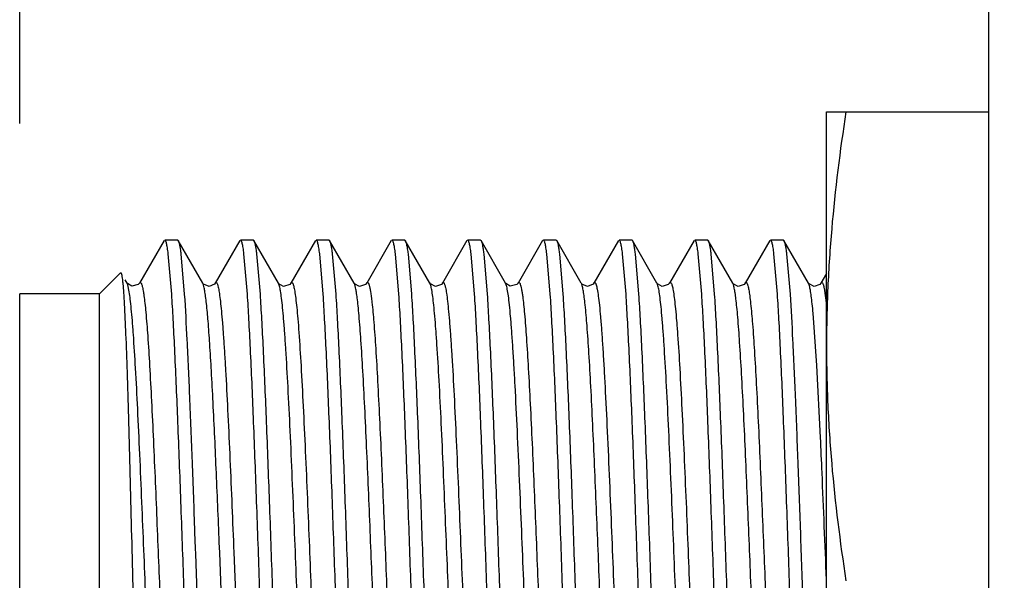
# Model space of a CAD drawing. Header units: inches. Extents: x 0 to 22, y 0 to 17.
# Tile 18 of 42: x 7.793 to 8.155, y 9.777 to 9.982. Entities that reach past the tile are written whole.
import ezdxf

# ---------------------------------------------------------------- set-up
doc = ezdxf.new("R2010")
doc.units = ezdxf.units.IN
doc.header["$LTSCALE"] = 1.21
doc.header["$MEASUREMENT"] = 0
doc.layers.get('0').update_dxf_attribs({"linetype": 'CONTINUOUS'})
doc.layers.add('DIMENSIONS', color=7, linetype='CONTINUOUS')
doc.styles.get("Standard").update_dxf_attribs({"font": 'txt', "width": 0.8})
doc.dimstyles.new('DIMSTYLE_2', dxfattribs={"dimtxt": 0.125, "dimasz": 0.18, "dimexe": 0.18, "dimexo": 0.0625, "dimgap": 0.09, "dimtad": 0, "dimtih": 1, "dimtoh": 1, "dimdec": 3, "dimzin": 4, "dimdsep": 46, "dimtxsty": 'STANDARD', "dimblk": '_FILLED', "dimblk1": '_FILLED', "dimblk2": '_FILLED', "dimcen": 0.09, "dimadec": 0, "dimazin": 0, "dimtp": 0.01, "dimtm": 0.01, "dimtfac": 1, "dimtdec": 3, "dimtofl": 0, "dimtmove": 0, "dimatfit": 3, "dimldrblk": '_FILLED', "dimfxl": 1, "dimtolj": 1, "dimtzin": 4, "dimarcsym": 0})

# ---------------------------------------------------------------- blocks, each defined once
blk = doc.blocks.new('_FILLED')
at = {"color": 0, "linetype": 'BYBLOCK'}
blk.add_solid([(0, 0), (-1, 0.1736), (-1, -0.1736)], dxfattribs=at)
blk = doc.blocks.new('*D22')
at = {"layer": 'DIMENSIONS', "color": 2, "linetype": 'CONTINUOUS'}
for p, q in [((7.79339, 9.94433), (7.79339, 11.82211)), ((12.15739, 11.15453), (12.15739, 11.82211)), ((7.79339, 11.69711), (9.05039, 11.69711)), ((12.15739, 11.69711), (10.90039, 11.69711))]:
    blk.add_line(p, q, dxfattribs=at)
at = {"layer": 'DIMENSIONS', "color": 2, "linetype": 'CONTINUOUS', "xscale": 0.18, "yscale": 0.18, "zscale": 0.18, "rotation": 180}
blk.add_blockref('_FILLED', (7.79339, 11.69711), dxfattribs=at)
at = {"layer": 'DIMENSIONS', "color": 2, "linetype": 'CONTINUOUS', "xscale": 0.18, "yscale": 0.18, "zscale": 0.18}
blk.add_blockref('_FILLED', (12.15739, 11.69711), dxfattribs=at)
at = {"layer": 'DIMENSIONS', "color": 2, "linetype": 'CONTINUOUS', "insert": (9.97539, 11.75961), "char_height": 0.125, "width": 1.725, "attachment_point": 2, "line_spacing_factor": 0.9}
blk.add_mtext('5X 4.364{\\Ftxt.shx;\\W1.000000;\\H0.125000; }[110.85]', dxfattribs=at)

msp = doc.modelspace()

# ---------------------------------------------------------------- linework, layer by layer
at = {"color": 6, "linetype": 'CONTINUOUS'}
for p, q in [((8.14898, 6.16814), (8.14898, 11.06202)), ((8.08939, 9.6674), (8.08939, 9.94858)), ((8.08939, 9.94858), (8.14898, 9.94858))]:
    msp.add_line(p, q, dxfattribs=at)
at = {"color": 7, "linetype": 'CONTINUOUS'}
for p, q in [((7.84637, 9.90135), (7.83735, 9.88576)), ((7.84664, 9.90158), (7.85125, 9.90158)), ((7.85125, 9.90158), (7.85153, 9.90135)), ((7.86054, 9.88576), (7.85153, 9.90135)), ((7.87414, 9.90135), (7.86512, 9.88576)), ((7.87441, 9.90158), (7.87903, 9.90158)), ((7.87903, 9.90158), (7.8793, 9.90135)), ((7.88832, 9.88576), (7.8793, 9.90135)), ((7.90192, 9.90135), (7.8929, 9.88576)), ((7.90219, 9.90158), (7.90681, 9.90158)), ((7.90681, 9.90158), (7.90708, 9.90135)), ((7.9161, 9.88576), (7.90708, 9.90135)), ((7.9297, 9.90136), (7.92069, 9.88578)), ((7.92997, 9.90158), (7.93459, 9.90158)), ((7.93459, 9.90158), (7.93485, 9.90136)), ((7.94387, 9.88578), (7.93486, 9.90136)), ((7.95748, 9.90135), (7.94846, 9.88576)), ((7.95775, 9.90158), (7.96237, 9.90158)), ((7.96237, 9.90158), (7.96264, 9.90135)), ((7.97166, 9.88576), (7.96264, 9.90135)), ((7.98525, 9.90135), (7.97623, 9.88576)), ((7.98552, 9.90158), (7.99014, 9.90158)), ((7.99014, 9.90158), (7.99041, 9.90135)), ((7.99943, 9.88576), (7.99041, 9.90135)), ((8.01303, 9.90136), (8.00402, 9.88578)), ((8.0133, 9.90158), (8.01792, 9.90158)), ((8.01792, 9.90158), (8.01819, 9.90136)), ((8.0272, 9.88578), (8.01819, 9.90136)), ((8.04081, 9.90135), (8.03179, 9.88576)), ((8.04108, 9.90158), (8.0457, 9.90158)), ((8.0457, 9.90158), (8.04597, 9.90135)), ((8.05499, 9.88576), (8.04597, 9.90135)), ((8.06859, 9.90135), (8.05957, 9.88576)), ((8.06886, 9.90158), (8.07348, 9.90158)), ((8.07348, 9.90158), (8.07374, 9.90135)), ((8.08276, 9.88576), (8.07374, 9.90135)), ((7.84916, 9.88174), (7.8479, 9.89652)), ((7.85252, 9.89652), (7.85378, 9.88174)), ((7.87694, 9.88174), (7.87567, 9.89652)), ((7.8803, 9.89652), (7.88156, 9.88174)), ((7.90472, 9.88174), (7.90345, 9.89652)), ((7.90807, 9.89652), (7.90934, 9.88174)), ((7.93249, 9.88174), (7.93123, 9.89652)), ((7.93585, 9.89652), (7.93711, 9.88173)), ((7.96027, 9.88174), (7.95901, 9.89652)), ((7.96363, 9.89652), (7.96489, 9.88174)), ((7.98805, 9.88174), (7.98679, 9.89652)), ((7.99141, 9.89652), (7.99267, 9.88174)), ((8.01583, 9.88174), (8.01456, 9.89652)), ((8.01918, 9.89652), (8.02045, 9.88173)), ((8.04361, 9.88174), (8.04234, 9.89652)), ((8.04696, 9.89652), (8.04823, 9.88174)), ((8.07138, 9.88174), (8.07012, 9.89652)), ((8.07474, 9.89652), (8.076, 9.88174)), ((7.82264, 9.88183), (7.8304, 9.88959)), ((7.8304, 9.88959), (7.83059, 9.88952)), ((7.83277, 9.88576), (7.83206, 9.88699)), ((8.08939, 9.8893), (8.08735, 9.88578)), ((7.8606, 9.88567), (7.86054, 9.88576)), ((7.88835, 9.88572), (7.88832, 9.88576)), ((7.91612, 9.88572), (7.9161, 9.88576)), ((7.92068, 9.88576), (7.92069, 9.88578)), ((7.94387, 9.88577), (7.94387, 9.88578)), ((7.94393, 9.88568), (7.94388, 9.88576)), ((7.99949, 9.88567), (7.99943, 9.88576)), ((8.00402, 9.88577), (8.00402, 9.88578)), ((8.02724, 9.88572), (8.02721, 9.88576)), ((8.05501, 9.88572), (8.05499, 9.88576)), ((8.08282, 9.88568), (8.08277, 9.88576)), ((8.08734, 9.88576), (8.08735, 9.88578)), ((7.79339, 9.67133), (7.79339, 9.88183)), ((7.82264, 9.88183), (7.79339, 9.88183)), ((7.82264, 9.67133), (7.82264, 9.88183)), ((7.85757, 9.79437), (7.85778, 9.78841)), ((7.85778, 9.78841), (7.85785, 9.78642)), ((7.85785, 9.78642), (7.85856, 9.76631))]:
    msp.add_line(p, q, dxfattribs=at)
at = {"color": 9, "linetype": 'CONTINUOUS'}
for p, q in [((7.83304, 9.88508), (7.83277, 9.88576)), ((7.83358, 9.88253), (7.83304, 9.88508)), ((7.83735, 9.88576), (7.83763, 9.88602)), ((7.86069, 9.88545), (7.86054, 9.88576)), ((7.88871, 9.88468), (7.88832, 9.88576)), ((7.9442, 9.88493), (7.94388, 9.88576)), ((7.97191, 9.88514), (7.97166, 9.88576)), ((7.99957, 9.88547), (7.99943, 9.88576)), ((8.02756, 9.88481), (8.02721, 9.88576)), ((8.08314, 9.88472), (8.08277, 9.88576)), ((8.08854, 9.88386), (8.08939, 9.87769)), ((8.08584, 9.85555), (8.08449, 9.87467)), ((8.08719, 9.82913), (8.08584, 9.85555)), ((7.86677, 9.78679), (7.86669, 9.78882)), ((7.86731, 9.77328), (7.86677, 9.78679)), ((7.87187, 9.78902), (7.87195, 9.78701)), ((7.87195, 9.78701), (7.87269, 9.76882))]:
    msp.add_line(p, q, dxfattribs=at)
at = {"color": 7, "linetype": 'CONTINUOUS'}
for points in [[(7.83734, 9.88575), (7.83686, 9.88519), (7.83449, 9.88458), (7.8329, 9.88556), (7.83277, 9.88575)], [(7.86512, 9.88576), (7.86485, 9.88539), (7.86285, 9.88453), (7.86079, 9.88542), (7.8606, 9.88567)], [(7.8929, 9.88575), (7.89245, 9.88522), (7.89018, 9.88456), (7.8885, 9.88551), (7.88835, 9.88572)], [(7.92068, 9.88576), (7.92029, 9.88528), (7.91807, 9.88454), (7.91628, 9.88551), (7.91612, 9.88572)], [(7.94845, 9.88576), (7.94808, 9.88529), (7.94595, 9.88453), (7.9441, 9.88545), (7.94393, 9.88568)], [(7.97623, 9.88575), (7.97575, 9.88519), (7.97338, 9.88458), (7.97179, 9.88556), (7.97166, 9.88575)], [(8.00401, 9.88576), (8.00374, 9.88539), (8.00173, 9.88453), (7.99968, 9.88543), (7.99949, 9.88567)], [(8.03179, 9.88575), (8.03134, 9.88522), (8.02908, 9.88456), (8.02739, 9.88551), (8.02724, 9.88572)], [(8.05957, 9.88576), (8.05918, 9.88528), (8.05696, 9.88454), (8.05517, 9.88551), (8.05501, 9.88572)], [(8.08734, 9.88576), (8.08697, 9.88529), (8.08484, 9.88453), (8.08299, 9.88545), (8.08282, 9.88568)]]:
    msp.add_lwpolyline(points, dxfattribs=at)
at = {"color": 9, "linetype": 'CONTINUOUS'}
for centre, radius, start, end in [((3.10744, 9.60065), 4.98498, 2.4783, 2.62704), ((-8.79592, 9.09855), 16.89893, 2.300394, 2.433933)]:
    msp.add_arc(centre, radius, start, end, dxfattribs=at)
at = {"color": 6, "linetype": 'CONTINUOUS'}
for points, knots in [([(8.09652, 9.94858), (8.09432, 9.93435), (8.09162, 9.91289), (8.08971, 9.88416), (8.08939, 9.86977), (8.08939, 9.86258)], [0, 0, 0, 0, 0.500357, 0.750239, 1, 1, 1, 1]), ([(8.08939, 9.86258), (8.08939, 9.85539), (8.08971, 9.841), (8.09162, 9.81227), (8.09432, 9.79082), (8.09652, 9.77658)], [0, 0, 0, 0, 0.249761, 0.499644, 1, 1, 1, 1])]:
    msp.add_open_spline(points, degree=3, knots=knots, dxfattribs=at)
at = {"color": 7, "linetype": 'CONTINUOUS'}
for points, knots in [([(7.8479, 9.89652), (7.8478, 9.89726), (7.84766, 9.89828), (7.84744, 9.89954), (7.84728, 9.90026), (7.84713, 9.90082), (7.847, 9.90118), (7.84688, 9.90139), (7.84679, 9.90152), (7.84669, 9.90158), (7.84664, 9.90158)], [0, 0, 0, 0, 0.419292, 0.585667, 0.72319, 0.832019, 0.91265, 0.942833, 0.966773, 1, 1, 1, 1]), ([(7.85153, 9.90135), (7.85157, 9.90126), (7.85167, 9.90106), (7.85185, 9.90051), (7.85206, 9.89958), (7.8523, 9.89818), (7.85244, 9.89711), (7.85252, 9.89652)], [0, 0, 0, 0, 0.059009, 0.136373, 0.347764, 0.635621, 1, 1, 1, 1]), ([(7.87567, 9.89652), (7.87558, 9.89726), (7.87544, 9.89828), (7.87522, 9.89954), (7.87506, 9.90026), (7.87491, 9.90082), (7.87477, 9.90118), (7.87466, 9.90139), (7.87457, 9.90152), (7.87447, 9.90158), (7.87441, 9.90158)], [0, 0, 0, 0, 0.419289, 0.585664, 0.723187, 0.832017, 0.912648, 0.942831, 0.966772, 1, 1, 1, 1]), ([(7.8793, 9.90134), (7.87935, 9.90126), (7.87944, 9.90105), (7.87962, 9.90051), (7.87984, 9.89958), (7.88008, 9.89818), (7.88022, 9.89711), (7.8803, 9.89652)], [0, 0, 0, 0, 0.059117, 0.136564, 0.348026, 0.63582, 1, 1, 1, 1]), ([(7.90345, 9.89652), (7.90336, 9.89726), (7.90322, 9.89828), (7.90299, 9.89954), (7.90284, 9.90026), (7.90269, 9.90082), (7.90255, 9.90118), (7.90244, 9.90139), (7.90235, 9.90152), (7.90225, 9.90158), (7.90219, 9.90158)], [0, 0, 0, 0, 0.419265, 0.585632, 0.723152, 0.831982, 0.912619, 0.942807, 0.966754, 1, 1, 1, 1]), ([(7.90708, 9.90135), (7.90712, 9.90127), (7.90722, 9.90106), (7.9074, 9.90052), (7.90761, 9.89959), (7.90785, 9.89818), (7.908, 9.89712), (7.90807, 9.89652)], [0, 0, 0, 0, 0.058702, 0.135859, 0.347104, 0.635139, 1, 1, 1, 1]), ([(7.93123, 9.89652), (7.93114, 9.89726), (7.931, 9.89828), (7.93077, 9.89954), (7.93062, 9.90026), (7.93047, 9.90082), (7.93033, 9.90118), (7.93022, 9.90139), (7.93013, 9.90152), (7.93003, 9.90158), (7.92997, 9.90158)], [0, 0, 0, 0, 0.419072, 0.585351, 0.722795, 0.831573, 0.912203, 0.94242, 0.966432, 1, 1, 1, 1]), ([(7.93486, 9.90136), (7.93491, 9.90127), (7.935, 9.90107), (7.93518, 9.90052), (7.93539, 9.89959), (7.93563, 9.89819), (7.93578, 9.89711), (7.93585, 9.89652)], [0, 0, 0, 0, 0.058513, 0.135477, 0.346497, 0.634642, 1, 1, 1, 1]), ([(7.95901, 9.89652), (7.95892, 9.89726), (7.95877, 9.89828), (7.95855, 9.89955), (7.95839, 9.90026), (7.95824, 9.90082), (7.9581, 9.90118), (7.95799, 9.90139), (7.9579, 9.90152), (7.95781, 9.90158), (7.95775, 9.90158)], [0, 0, 0, 0, 0.419466, 0.585926, 0.723525, 0.83241, 0.913055, 0.943214, 0.967092, 1, 1, 1, 1]), ([(7.96264, 9.90134), (7.96269, 9.90126), (7.96278, 9.90105), (7.96296, 9.90051), (7.96317, 9.89958), (7.96341, 9.89818), (7.96356, 9.89711), (7.96363, 9.89652)], [0, 0, 0, 0, 0.059155, 0.13663, 0.348115, 0.635887, 1, 1, 1, 1]), ([(7.98679, 9.89652), (7.98669, 9.89726), (7.98655, 9.89828), (7.98633, 9.89954), (7.98617, 9.90026), (7.98602, 9.90082), (7.98589, 9.90118), (7.98577, 9.90139), (7.98568, 9.90152), (7.98558, 9.90158), (7.98552, 9.90158)], [0, 0, 0, 0, 0.419288, 0.585662, 0.723185, 0.832015, 0.912647, 0.942831, 0.966772, 1, 1, 1, 1]), ([(7.99041, 9.90135), (7.99046, 9.90127), (7.99055, 9.90106), (7.99073, 9.90052), (7.99094, 9.89959), (7.99119, 9.89818), (7.99133, 9.89712), (7.99141, 9.89652)], [0, 0, 0, 0, 0.058705, 0.135865, 0.347111, 0.635145, 1, 1, 1, 1]), ([(8.01456, 9.89652), (8.01447, 9.89726), (8.01433, 9.89828), (8.01411, 9.89954), (8.01395, 9.90026), (8.0138, 9.90082), (8.01367, 9.90118), (8.01355, 9.90139), (8.01346, 9.90152), (8.01336, 9.90158), (8.0133, 9.90158)], [0, 0, 0, 0, 0.419082, 0.585363, 0.722807, 0.831584, 0.91221, 0.942424, 0.966435, 1, 1, 1, 1]), ([(8.01819, 9.90136), (8.01824, 9.90127), (8.01833, 9.90107), (8.01851, 9.90052), (8.01872, 9.89959), (8.01896, 9.89819), (8.01911, 9.89711), (8.01918, 9.89652)], [0, 0, 0, 0, 0.058512, 0.135475, 0.346494, 0.63464, 1, 1, 1, 1]), ([(8.04234, 9.89652), (8.04225, 9.89726), (8.04211, 9.89828), (8.04188, 9.89955), (8.04173, 9.90026), (8.04157, 9.90082), (8.04144, 9.90118), (8.04132, 9.90139), (8.04123, 9.90152), (8.04114, 9.90158), (8.04108, 9.90158)], [0, 0, 0, 0, 0.41947, 0.58593, 0.723529, 0.832414, 0.913058, 0.943216, 0.967094, 1, 1, 1, 1]), ([(8.04597, 9.90134), (8.04602, 9.90126), (8.04611, 9.90105), (8.04629, 9.90051), (8.0465, 9.89958), (8.04674, 9.89818), (8.04689, 9.89711), (8.04696, 9.89652)], [0, 0, 0, 0, 0.059152, 0.136625, 0.348108, 0.635882, 1, 1, 1, 1]), ([(8.07012, 9.89652), (8.07003, 9.89726), (8.06989, 9.89828), (8.06966, 9.89954), (8.06951, 9.90026), (8.06935, 9.90082), (8.06922, 9.90118), (8.0691, 9.90139), (8.06901, 9.90152), (8.06892, 9.90158), (8.06886, 9.90158)], [0, 0, 0, 0, 0.41928, 0.585653, 0.723176, 0.832008, 0.912642, 0.942828, 0.96677, 1, 1, 1, 1]), ([(8.07374, 9.90135), (8.07379, 9.90127), (8.07388, 9.90106), (8.07406, 9.90052), (8.07428, 9.89959), (8.07452, 9.89818), (8.07467, 9.89712), (8.07474, 9.89652)], [0, 0, 0, 0, 0.058702, 0.135859, 0.347103, 0.635139, 1, 1, 1, 1]), ([(7.83059, 9.88952), (7.83062, 9.88946), (7.83068, 9.88931), (7.8308, 9.88888), (7.83093, 9.88811), (7.83109, 9.88692), (7.83118, 9.886), (7.83123, 9.88548)], [0, 0, 0, 0, 0.049223, 0.119616, 0.325584, 0.619114, 1, 1, 1, 1]), ([(7.83123, 9.88548), (7.83133, 9.88439), (7.83152, 9.88192), (7.83188, 9.87581), (7.83232, 9.86615), (7.83281, 9.85236), (7.8333, 9.83601), (7.8338, 9.81763), (7.83429, 9.79784), (7.83479, 9.77728), (7.83528, 9.7566), (7.83577, 9.73646), (7.83618, 9.7203), (7.83652, 9.70811), (7.83676, 9.6997), (7.837, 9.69185), (7.83725, 9.68465), (7.83749, 9.67813), (7.83773, 9.67235), (7.83797, 9.66734), (7.83818, 9.66368), (7.83835, 9.66116), (7.83847, 9.6596), (7.83859, 9.65825), (7.83871, 9.65712), (7.83883, 9.65622), (7.83894, 9.65553), (7.83904, 9.6551), (7.83913, 9.65487), (7.83918, 9.65479), (7.8392, 9.65477)], [0, 0, 0, 0, 0.014197, 0.032275, 0.079434, 0.13986, 0.211514, 0.291993, 0.378663, 0.468702, 0.559232, 0.647388, 0.730416, 0.769199, 0.805764, 0.839823, 0.871128, 0.899453, 0.924572, 0.946306, 0.964514, 0.972252, 0.979057, 0.984919, 0.989833, 0.993794, 0.9968, 0.998857, 0.999537, 1, 1, 1, 1]), ([(7.858, 9.67143), (7.8578, 9.67451), (7.85741, 9.68116), (7.85664, 9.69625), (7.85572, 9.71791), (7.85465, 9.74631), (7.85358, 9.77658), (7.85251, 9.80686), (7.85144, 9.83525), (7.85052, 9.85692), (7.84975, 9.872), (7.84936, 9.87866), (7.84916, 9.88174)], [0, 0, 0, 0, 0.04399, 0.09506, 0.215228, 0.353058, 0.500002, 0.646946, 0.784775, 0.904941, 0.956011, 1, 1, 1, 1]), ([(7.85378, 9.88174), (7.85415, 9.87615), (7.85482, 9.86363), (7.85574, 9.84313), (7.85666, 9.8196), (7.85726, 9.803), (7.85757, 9.79437)], [0, 0, 0, 0, 0.192062, 0.430251, 0.703715, 1, 1, 1, 1]), ([(7.88578, 9.67143), (7.88558, 9.67451), (7.88518, 9.68116), (7.88442, 9.69625), (7.88349, 9.71791), (7.88243, 9.74631), (7.88136, 9.77658), (7.88029, 9.80686), (7.87922, 9.83525), (7.8783, 9.85692), (7.87753, 9.872), (7.87714, 9.87866), (7.87694, 9.88174)], [0, 0, 0, 0, 0.04399, 0.095061, 0.215228, 0.353058, 0.500002, 0.646946, 0.784775, 0.904941, 0.956011, 1, 1, 1, 1]), ([(7.88156, 9.88174), (7.88176, 9.87866), (7.88215, 9.872), (7.88292, 9.85692), (7.88384, 9.83525), (7.88491, 9.80685), (7.88598, 9.77658), (7.88705, 9.74631), (7.88812, 9.71791), (7.88904, 9.69625), (7.8898, 9.68116), (7.8902, 9.6745), (7.8904, 9.67142)], [0, 0, 0, 0, 0.04399, 0.095061, 0.215228, 0.353058, 0.500002, 0.646946, 0.784775, 0.904941, 0.956011, 1, 1, 1, 1]), ([(7.91356, 9.67143), (7.91335, 9.67451), (7.91296, 9.68116), (7.9122, 9.69625), (7.91127, 9.71791), (7.91021, 9.74631), (7.90914, 9.77658), (7.90807, 9.80686), (7.907, 9.83525), (7.90608, 9.85692), (7.90531, 9.872), (7.90492, 9.87866), (7.90472, 9.88174)], [0, 0, 0, 0, 0.04399, 0.09506, 0.215228, 0.353057, 0.500002, 0.646946, 0.784775, 0.904941, 0.95601, 1, 1, 1, 1]), ([(7.90934, 9.88174), (7.90954, 9.87866), (7.90993, 9.872), (7.9107, 9.85692), (7.91162, 9.83525), (7.91269, 9.80686), (7.91375, 9.77658), (7.91483, 9.74631), (7.91589, 9.71791), (7.91681, 9.69625), (7.91758, 9.68116), (7.91797, 9.6745), (7.91817, 9.67142)], [0, 0, 0, 0, 0.04399, 0.09506, 0.215228, 0.353057, 0.500001, 0.646946, 0.784775, 0.904941, 0.95601, 1, 1, 1, 1]), ([(7.94133, 9.67143), (7.94113, 9.67451), (7.94074, 9.68116), (7.93997, 9.69625), (7.93905, 9.71792), (7.93798, 9.74631), (7.93691, 9.77658), (7.93584, 9.80686), (7.93478, 9.83525), (7.93385, 9.85692), (7.93309, 9.872), (7.9327, 9.87866), (7.93249, 9.88174)], [0, 0, 0, 0, 0.04399, 0.095061, 0.215228, 0.353058, 0.500003, 0.646947, 0.784775, 0.904941, 0.956011, 1, 1, 1, 1]), ([(7.93711, 9.88173), (7.93732, 9.87865), (7.93771, 9.87199), (7.93847, 9.85691), (7.9394, 9.83524), (7.94046, 9.80685), (7.94153, 9.77657), (7.9426, 9.7463), (7.94367, 9.71791), (7.94459, 9.69624), (7.94536, 9.68116), (7.94575, 9.6745), (7.94595, 9.67142)], [0, 0, 0, 0, 0.043994, 0.095068, 0.21524, 0.353072, 0.500017, 0.646959, 0.784785, 0.904946, 0.956013, 1, 1, 1, 1]), ([(7.96911, 9.67143), (7.96891, 9.67451), (7.96852, 9.68117), (7.96775, 9.69625), (7.96683, 9.71792), (7.96576, 9.74632), (7.96469, 9.77659), (7.96362, 9.80686), (7.96255, 9.83526), (7.96163, 9.85692), (7.96086, 9.872), (7.96047, 9.87866), (7.96027, 9.88174)], [0, 0, 0, 0, 0.043994, 0.095068, 0.21524, 0.353072, 0.500017, 0.646959, 0.784785, 0.904946, 0.956013, 1, 1, 1, 1]), ([(7.96489, 9.88174), (7.96509, 9.87866), (7.96548, 9.872), (7.96625, 9.85692), (7.96718, 9.83525), (7.96824, 9.80685), (7.96931, 9.77658), (7.97038, 9.74631), (7.97145, 9.71791), (7.97237, 9.69625), (7.97314, 9.68116), (7.97353, 9.6745), (7.97373, 9.67142)], [0, 0, 0, 0, 0.04399, 0.095061, 0.215228, 0.353058, 0.500003, 0.646947, 0.784776, 0.904941, 0.956011, 1, 1, 1, 1]), ([(7.99689, 9.67143), (7.99669, 9.67451), (7.9963, 9.68116), (7.99553, 9.69625), (7.9946, 9.71791), (7.99354, 9.74631), (7.99247, 9.77658), (7.9914, 9.80686), (7.99033, 9.83525), (7.98941, 9.85692), (7.98864, 9.872), (7.98825, 9.87866), (7.98805, 9.88174)], [0, 0, 0, 0, 0.04399, 0.09506, 0.215227, 0.353057, 0.500002, 0.646946, 0.784775, 0.904941, 0.956011, 1, 1, 1, 1]), ([(7.99267, 9.88174), (7.99287, 9.87866), (7.99326, 9.872), (7.99403, 9.85692), (7.99495, 9.83525), (7.99602, 9.80686), (7.99709, 9.77658), (7.99816, 9.74631), (7.99923, 9.71791), (8.00015, 9.69625), (8.00092, 9.68116), (8.00131, 9.6745), (8.00151, 9.67142)], [0, 0, 0, 0, 0.04399, 0.09506, 0.215228, 0.353058, 0.500002, 0.646946, 0.784775, 0.904941, 0.956011, 1, 1, 1, 1]), ([(8.02467, 9.67143), (8.02446, 9.67451), (8.02407, 9.68116), (8.02331, 9.69625), (8.02238, 9.71791), (8.02132, 9.74631), (8.02025, 9.77658), (8.01918, 9.80686), (8.01811, 9.83525), (8.01719, 9.85692), (8.01642, 9.872), (8.01603, 9.87866), (8.01583, 9.88174)], [0, 0, 0, 0, 0.04399, 0.095061, 0.215228, 0.353058, 0.500002, 0.646947, 0.784775, 0.904941, 0.956011, 1, 1, 1, 1]), ([(8.02045, 9.88173), (8.02065, 9.87865), (8.02104, 9.87199), (8.02181, 9.85691), (8.02273, 9.83524), (8.0238, 9.80685), (8.02487, 9.77657), (8.02594, 9.7463), (8.027, 9.71791), (8.02793, 9.69624), (8.02869, 9.68116), (8.02908, 9.6745), (8.02929, 9.67142)], [0, 0, 0, 0, 0.043994, 0.095068, 0.21524, 0.353072, 0.500017, 0.646959, 0.784785, 0.904946, 0.956013, 1, 1, 1, 1]), ([(8.05244, 9.67143), (8.05224, 9.67451), (8.05185, 9.68117), (8.05108, 9.69625), (8.05016, 9.71792), (8.0491, 9.74632), (8.04802, 9.77659), (8.04695, 9.80686), (8.04589, 9.83526), (8.04497, 9.85692), (8.0442, 9.872), (8.04381, 9.87866), (8.04361, 9.88174)], [0, 0, 0, 0, 0.043994, 0.095068, 0.21524, 0.353072, 0.500017, 0.646959, 0.784785, 0.904946, 0.956013, 1, 1, 1, 1]), ([(8.04823, 9.88174), (8.04843, 9.87866), (8.04882, 9.872), (8.04958, 9.85692), (8.05051, 9.83525), (8.05157, 9.80685), (8.05264, 9.77658), (8.05371, 9.74631), (8.05478, 9.71791), (8.0557, 9.69625), (8.05647, 9.68116), (8.05686, 9.6745), (8.05706, 9.67142)], [0, 0, 0, 0, 0.04399, 0.095061, 0.215228, 0.353058, 0.500003, 0.646947, 0.784775, 0.904941, 0.956011, 1, 1, 1, 1]), ([(8.08022, 9.67143), (8.08002, 9.67451), (8.07963, 9.68116), (8.07886, 9.69625), (8.07794, 9.71791), (8.07687, 9.74631), (8.0758, 9.77658), (8.07473, 9.80686), (8.07366, 9.83525), (8.07274, 9.85692), (8.07198, 9.872), (8.07158, 9.87866), (8.07138, 9.88174)], [0, 0, 0, 0, 0.04399, 0.09506, 0.215228, 0.353057, 0.500001, 0.646946, 0.784775, 0.904941, 0.95601, 1, 1, 1, 1]), ([(8.076, 9.88174), (8.07637, 9.87615), (8.07705, 9.86363), (8.07796, 9.84313), (8.07888, 9.8196), (8.0798, 9.7941), (8.08073, 9.7678), (8.08166, 9.7419), (8.08258, 9.71759), (8.08324, 9.70204), (8.08358, 9.69472)], [0, 0, 0, 0, 0.089737, 0.201026, 0.328796, 0.46723, 0.610006, 0.750602, 0.882607, 1, 1, 1, 1])]:
    msp.add_open_spline(points, degree=3, knots=knots, dxfattribs=at)
at = {"color": 9, "linetype": 'CONTINUOUS'}
for points, knots in [([(7.83763, 9.88602), (7.83777, 9.88604), (7.83793, 9.88584), (7.83804, 9.88561), (7.83816, 9.88532), (7.83831, 9.88486), (7.83848, 9.88417), (7.83864, 9.88332), (7.83882, 9.8823), (7.83892, 9.88155), (7.83898, 9.88115)], [0, 0, 0, 0, 0.079465, 0.113857, 0.15521, 0.26, 0.395756, 0.563823, 0.765025, 1, 1, 1, 1]), ([(7.86192, 9.87822), (7.86182, 9.87909), (7.86164, 9.88067), (7.86133, 9.88275), (7.86104, 9.88429), (7.86082, 9.88513), (7.86069, 9.88545)], [0, 0, 0, 0, 0.360972, 0.646233, 0.858109, 1, 1, 1, 1]), ([(7.86512, 9.88576), (7.86515, 9.88581), (7.86521, 9.8859), (7.86532, 9.886), (7.86543, 9.88604), (7.86555, 9.886), (7.86565, 9.8859), (7.86575, 9.88575), (7.86585, 9.88554), (7.86592, 9.88538), (7.86595, 9.88528)], [0, 0, 0, 0, 0.132125, 0.231011, 0.308827, 0.386419, 0.484759, 0.616175, 0.786786, 1, 1, 1, 1]), ([(7.86595, 9.88528), (7.86601, 9.88509), (7.86614, 9.88465), (7.8664, 9.88352), (7.8667, 9.88165), (7.86706, 9.87883), (7.86742, 9.87526), (7.86779, 9.87093), (7.86817, 9.86586), (7.86855, 9.86009), (7.86908, 9.85116), (7.86972, 9.83877), (7.87046, 9.82285), (7.87118, 9.80609), (7.87164, 9.79472), (7.87187, 9.78902)], [0, 0, 0, 0, 0.006272, 0.014317, 0.035974, 0.065304, 0.102539, 0.147638, 0.200427, 0.260547, 0.327401, 0.47842, 0.646303, 0.822768, 1, 1, 1, 1]), ([(7.90103, 9.66925), (7.90088, 9.66998), (7.90061, 9.6717), (7.90023, 9.67472), (7.89985, 9.67857), (7.89947, 9.68324), (7.89907, 9.6887), (7.89851, 9.69744), (7.89784, 9.70986), (7.89707, 9.72608), (7.89631, 9.74344), (7.89558, 9.76109), (7.89487, 9.77871), (7.89416, 9.79632), (7.89343, 9.81397), (7.89266, 9.83114), (7.89189, 9.84695), (7.89121, 9.85891), (7.89065, 9.8672), (7.89026, 9.87228), (7.88988, 9.87656), (7.8895, 9.88), (7.88914, 9.88262), (7.88886, 9.88409), (7.88871, 9.88468)], [0, 0, 0, 0, 0.010279, 0.024319, 0.042228, 0.063968, 0.089444, 0.118434, 0.185646, 0.262255, 0.344131, 0.427179, 0.507788, 0.589104, 0.672216, 0.753218, 0.827918, 0.892316, 0.919648, 0.943336, 0.963238, 0.979274, 0.991482, 1, 1, 1, 1]), ([(7.8929, 9.88576), (7.89293, 9.8858), (7.89298, 9.88588), (7.89306, 9.88597), (7.89315, 9.88602), (7.89328, 9.88603), (7.8934, 9.88593), (7.8935, 9.8858), (7.89363, 9.88556), (7.89377, 9.88516), (7.89395, 9.88454), (7.89412, 9.88374), (7.89423, 9.88315), (7.89428, 9.88282)], [0, 0, 0, 0, 0.039075, 0.069903, 0.094439, 0.116081, 0.167243, 0.20368, 0.249191, 0.370238, 0.534272, 0.743662, 1, 1, 1, 1]), ([(7.91722, 9.88037), (7.91713, 9.88105), (7.91697, 9.88226), (7.91669, 9.88383), (7.91645, 9.88486), (7.91625, 9.88545), (7.91615, 9.88567), (7.9161, 9.88576)], [0, 0, 0, 0, 0.37291, 0.661473, 0.868639, 0.943317, 1, 1, 1, 1]), ([(7.92069, 9.88577), (7.92072, 9.88583), (7.92078, 9.88592), (7.9209, 9.88602), (7.92104, 9.88603), (7.92117, 9.88595), (7.92128, 9.8858), (7.9214, 9.88557), (7.92151, 9.88527), (7.92163, 9.88489), (7.92175, 9.88442), (7.92192, 9.88363), (7.92214, 9.88241), (7.92238, 9.88069), (7.92253, 9.87941), (7.92261, 9.87872)], [0, 0, 0, 0, 0.024518, 0.042202, 0.056604, 0.073162, 0.095981, 0.127, 0.167172, 0.217053, 0.27705, 0.347498, 0.520622, 0.737758, 1, 1, 1, 1]), ([(7.95634, 9.67063), (7.95619, 9.67153), (7.95592, 9.67359), (7.95555, 9.67709), (7.95517, 9.68139), (7.95462, 9.68866), (7.95395, 9.69947), (7.95318, 9.71414), (7.95243, 9.7305), (7.95169, 9.74776), (7.95098, 9.76513), (7.95028, 9.78247), (7.94957, 9.79982), (7.94884, 9.81718), (7.94809, 9.83392), (7.94733, 9.84921), (7.94666, 9.8607), (7.94611, 9.86859), (7.94572, 9.87341), (7.94535, 9.87742), (7.94498, 9.88063), (7.94462, 9.88305), (7.94435, 9.88439), (7.9442, 9.88493)], [0, 0, 0, 0, 0.012636, 0.029019, 0.049164, 0.07299, 0.130948, 0.200501, 0.27816, 0.359867, 0.441788, 0.521137, 0.602276, 0.684451, 0.763861, 0.836434, 0.898434, 0.924556, 0.947075, 0.965882, 0.980914, 0.992239, 1, 1, 1, 1]), ([(7.94846, 9.88576), (7.9485, 9.88583), (7.94857, 9.88594), (7.94871, 9.88603), (7.94881, 9.88603), (7.94888, 9.88599), (7.94895, 9.88593), (7.94905, 9.88581), (7.94918, 9.88557), (7.94931, 9.8852), (7.94946, 9.88471), (7.94954, 9.88434), (7.94959, 9.88414)], [0, 0, 0, 0, 0.091099, 0.153119, 0.180329, 0.209814, 0.244833, 0.287531, 0.400602, 0.55518, 0.754279, 1, 1, 1, 1]), ([(7.94959, 9.88414), (7.94974, 9.88345), (7.95002, 9.88177), (7.95039, 9.87884), (7.95077, 9.87506), (7.95116, 9.87045), (7.95156, 9.86503), (7.95212, 9.85631), (7.9528, 9.84389), (7.95358, 9.82762), (7.95434, 9.81016), (7.95507, 9.79239), (7.95579, 9.77466), (7.95651, 9.75692), (7.95725, 9.73916), (7.95801, 9.72189), (7.95879, 9.70599), (7.95947, 9.69399), (7.96003, 9.68569), (7.96043, 9.68061), (7.96081, 9.67636), (7.96119, 9.67295), (7.96156, 9.67037), (7.96184, 9.66894), (7.96199, 9.66836)], [0, 0, 0, 0, 0.009857, 0.023502, 0.041054, 0.062494, 0.087727, 0.116546, 0.183623, 0.260358, 0.342563, 0.426053, 0.507119, 0.58883, 0.672368, 0.753763, 0.82874, 0.893236, 0.920537, 0.944138, 0.963903, 0.979753, 0.991737, 1, 1, 1, 1]), ([(7.98467, 9.66805), (7.98459, 9.66828), (7.98445, 9.66881), (7.98418, 9.67017), (7.98384, 9.67241), (7.98345, 9.67577), (7.98306, 9.68003), (7.98265, 9.68516), (7.98224, 9.69113), (7.98183, 9.69789), (7.98126, 9.70822), (7.98057, 9.72233), (7.97978, 9.74014), (7.97903, 9.75842), (7.97829, 9.77669), (7.97755, 9.79497), (7.97679, 9.81325), (7.976, 9.83104), (7.97531, 9.84513), (7.97474, 9.85544), (7.97433, 9.86218), (7.97392, 9.86814), (7.97352, 9.87325), (7.97312, 9.87748), (7.97273, 9.88082), (7.9724, 9.88305), (7.97212, 9.88439), (7.97198, 9.88492), (7.97191, 9.88514)], [0, 0, 0, 0, 0.003327, 0.007596, 0.019069, 0.03459, 0.054242, 0.077952, 0.105581, 0.136828, 0.171332, 0.248146, 0.331608, 0.417104, 0.500423, 0.58378, 0.669276, 0.752687, 0.829393, 0.863824, 0.894988, 0.922527, 0.94614, 0.965694, 0.981117, 0.992495, 0.996717, 1, 1, 1, 1]), ([(7.97623, 9.88576), (7.97626, 9.88581), (7.97632, 9.8859), (7.97642, 9.886), (7.97654, 9.88604), (7.97665, 9.886), (7.97676, 9.88591), (7.97686, 9.88576), (7.97696, 9.88555), (7.97711, 9.88516), (7.97729, 9.8845), (7.9775, 9.8835), (7.97772, 9.88224), (7.97785, 9.8813), (7.97792, 9.88079)], [0, 0, 0, 0, 0.03024, 0.052912, 0.07072, 0.08833, 0.110514, 0.14012, 0.178567, 0.226642, 0.353519, 0.523655, 0.738777, 1, 1, 1, 1]), ([(8.00085, 9.87778), (8.00075, 9.87873), (8.00056, 9.88041), (8.00024, 9.88262), (7.99997, 9.8841), (7.99974, 9.88498), (7.99963, 9.88532), (7.99957, 9.88547)], [0, 0, 0, 0, 0.363949, 0.650093, 0.860888, 0.939061, 1, 1, 1, 1]), ([(8.00402, 9.88577), (8.00405, 9.88582), (8.00411, 9.88591), (8.00422, 9.88601), (8.00435, 9.88604), (8.00447, 9.88598), (8.00458, 9.88585), (8.00469, 9.88566), (8.0048, 9.88541), (8.00486, 9.88521), (8.0049, 9.8851)], [0, 0, 0, 0, 0.121066, 0.210011, 0.281239, 0.357985, 0.460234, 0.598309, 0.777269, 1, 1, 1, 1]), ([(8.0049, 9.8851), (8.00497, 9.88487), (8.00511, 9.88433), (8.00538, 9.88298), (8.00572, 9.88073), (8.00611, 9.87736), (8.0065, 9.8731), (8.00691, 9.86796), (8.00732, 9.86198), (8.00773, 9.85522), (8.0083, 9.84489), (8.00899, 9.83079), (8.00977, 9.81298), (8.01053, 9.79471), (8.01127, 9.77644), (8.01201, 9.75817), (8.01277, 9.7399), (8.01355, 9.72211), (8.01424, 9.70802), (8.01482, 9.69772), (8.01523, 9.69098), (8.01564, 9.68503), (8.01604, 9.67992), (8.01644, 9.67569), (8.01682, 9.67235), (8.01716, 9.67012), (8.01744, 9.66878), (8.01758, 9.66825), (8.01765, 9.66802)], [0, 0, 0, 0, 0.003343, 0.007628, 0.019133, 0.034685, 0.054365, 0.078098, 0.105747, 0.137009, 0.171522, 0.24834, 0.331789, 0.417259, 0.500547, 0.583884, 0.669354, 0.752736, 0.829415, 0.863834, 0.894989, 0.922521, 0.94613, 0.965682, 0.981107, 0.992488, 0.996714, 1, 1, 1, 1]), ([(8.03997, 9.669), (8.03982, 9.66969), (8.03954, 9.67136), (8.03917, 9.67428), (8.03879, 9.67805), (8.0384, 9.68266), (8.038, 9.68808), (8.03744, 9.69679), (8.03676, 9.70921), (8.03598, 9.72548), (8.03522, 9.74294), (8.03449, 9.76072), (8.03377, 9.77847), (8.03305, 9.79621), (8.03231, 9.81398), (8.03155, 9.83127), (8.03077, 9.84718), (8.03009, 9.85918), (8.02952, 9.86748), (8.02913, 9.87256), (8.02874, 9.87681), (8.02836, 9.88022), (8.028, 9.8828), (8.02772, 9.88423), (8.02756, 9.88481)], [0, 0, 0, 0, 0.009814, 0.023417, 0.040931, 0.062337, 0.087541, 0.116337, 0.183387, 0.260122, 0.342349, 0.425874, 0.50698, 0.588718, 0.67229, 0.753721, 0.828731, 0.89325, 0.920558, 0.944163, 0.963927, 0.979772, 0.991748, 1, 1, 1, 1]), ([(8.03179, 9.88576), (8.03182, 9.88581), (8.03187, 9.88589), (8.03196, 9.88598), (8.03205, 9.88603), (8.03219, 9.88603), (8.03236, 9.88586), (8.03252, 9.88555), (8.0327, 9.88505), (8.03288, 9.88437), (8.03306, 9.8835), (8.03317, 9.88285), (8.03323, 9.88249)], [0, 0, 0, 0, 0.037043, 0.065995, 0.088949, 0.109559, 0.160598, 0.243442, 0.365917, 0.531459, 0.742341, 1, 1, 1, 1]), ([(8.05616, 9.87997), (8.05607, 9.8807), (8.0559, 9.882), (8.05561, 9.8837), (8.05536, 9.8848), (8.05515, 9.88543), (8.05504, 9.88566), (8.05499, 9.88576)], [0, 0, 0, 0, 0.374695, 0.663828, 0.870387, 0.944321, 1, 1, 1, 1]), ([(8.05957, 9.88576), (8.05959, 9.8858), (8.05964, 9.88587), (8.05972, 9.88596), (8.0598, 9.88602), (8.05992, 9.88604), (8.06009, 9.88593), (8.06016, 9.8858), (8.06021, 9.88572)], [0, 0, 0, 0, 0.163649, 0.294562, 0.399542, 0.4903, 0.690335, 1, 1, 1, 1]), ([(8.06021, 9.88572), (8.06027, 9.88561), (8.06039, 9.88531), (8.06063, 9.88451), (8.06092, 9.88309), (8.06125, 9.8809), (8.06145, 9.87921), (8.06155, 9.87825)], [0, 0, 0, 0, 0.053007, 0.125003, 0.330062, 0.620684, 1, 1, 1, 1]), ([(8.08449, 9.87467), (8.08438, 9.87584), (8.08418, 9.87795), (8.08384, 9.88079), (8.08352, 9.88298), (8.08328, 9.88421), (8.08314, 9.88472)], [0, 0, 0, 0, 0.346321, 0.627395, 0.844564, 1, 1, 1, 1]), ([(8.08735, 9.88577), (8.08739, 9.88584), (8.08747, 9.88595), (8.08764, 9.88605), (8.08778, 9.88599), (8.08787, 9.8859), (8.08798, 9.88575), (8.0881, 9.88548), (8.08825, 9.88506), (8.0884, 9.8845), (8.08849, 9.88409), (8.08854, 9.88386)], [0, 0, 0, 0, 0.084103, 0.140773, 0.195061, 0.230625, 0.274356, 0.39029, 0.548171, 0.750738, 1, 1, 1, 1]), ([(7.84572, 9.66824), (7.84557, 9.66878), (7.8453, 9.67012), (7.84494, 9.67254), (7.84457, 9.67575), (7.84419, 9.67977), (7.84381, 9.68458), (7.84326, 9.69248), (7.84259, 9.70396), (7.84183, 9.71926), (7.84107, 9.736), (7.84034, 9.75336), (7.83964, 9.77071), (7.83894, 9.78805), (7.83823, 9.80542), (7.83749, 9.82267), (7.83673, 9.83904), (7.83597, 9.8537), (7.8353, 9.86451), (7.83475, 9.87178), (7.83437, 9.87608), (7.834, 9.87958), (7.83372, 9.88164), (7.83358, 9.88253)], [0, 0, 0, 0, 0.007768, 0.019101, 0.03414, 0.052954, 0.07548, 0.101609, 0.163619, 0.236198, 0.31561, 0.397784, 0.478919, 0.558266, 0.640187, 0.72189, 0.799542, 0.869085, 0.927033, 0.950853, 0.970992, 0.987369, 1, 1, 1, 1]), ([(7.83898, 9.88115), (7.8391, 9.88025), (7.83935, 9.87821), (7.83983, 9.87331), (7.84042, 9.86565), (7.8411, 9.85479), (7.84178, 9.84198), (7.84246, 9.82772), (7.84335, 9.80744), (7.84439, 9.78179), (7.84542, 9.75606), (7.84629, 9.73561), (7.84696, 9.72069), (7.84764, 9.70684), (7.84832, 9.69462), (7.849, 9.68447), (7.8495, 9.67845), (7.84977, 9.67585)], [0, 0, 0, 0, 0.01338, 0.029857, 0.071939, 0.125444, 0.188634, 0.259042, 0.33377, 0.484723, 0.633615, 0.709591, 0.783251, 0.851616, 0.911895, 0.961844, 1, 1, 1, 1]), ([(7.89428, 9.88282), (7.89443, 9.88196), (7.8947, 9.87998), (7.89507, 9.87658), (7.89545, 9.87238), (7.896, 9.86524), (7.89667, 9.85457), (7.89744, 9.84005), (7.89819, 9.82378), (7.89893, 9.80656), (7.89965, 9.78918), (7.90035, 9.77185), (7.90105, 9.7545), (7.90178, 9.73713), (7.90253, 9.72033), (7.90329, 9.70491), (7.90396, 9.6933), (7.90451, 9.68527), (7.90489, 9.68036), (7.90527, 9.67623), (7.90564, 9.67291), (7.906, 9.67039), (7.90627, 9.66898), (7.90642, 9.66841)], [0, 0, 0, 0, 0.012148, 0.028026, 0.04767, 0.071004, 0.128068, 0.19691, 0.274104, 0.355613, 0.437587, 0.516982, 0.597868, 0.680039, 0.759705, 0.832808, 0.895573, 0.922145, 0.94514, 0.964438, 0.979966, 0.991775, 1, 1, 1, 1]), ([(7.92801, 9.67486), (7.92774, 9.67733), (7.92724, 9.6831), (7.92656, 9.69289), (7.92588, 9.70481), (7.9252, 9.71844), (7.92453, 9.73324), (7.92366, 9.75366), (7.92262, 9.77938), (7.92158, 9.80507), (7.9207, 9.8254), (7.92002, 9.83983), (7.91934, 9.8529), (7.91866, 9.86409), (7.91807, 9.87206), (7.91759, 9.87723), (7.91734, 9.87939), (7.91722, 9.88037)], [0, 0, 0, 0, 0.036219, 0.084354, 0.143092, 0.210302, 0.28326, 0.35898, 0.508194, 0.658558, 0.73361, 0.80482, 0.869249, 0.924342, 0.968245, 0.985669, 1, 1, 1, 1]), ([(7.97792, 9.88079), (7.97804, 9.87985), (7.97828, 9.87775), (7.97877, 9.87272), (7.97936, 9.86491), (7.98004, 9.85388), (7.98072, 9.84094), (7.9814, 9.82659), (7.98229, 9.80628), (7.98333, 9.7806), (7.98436, 9.75486), (7.98523, 9.73442), (7.9859, 9.71955), (7.98658, 9.70581), (7.98726, 9.69373), (7.98794, 9.68376), (7.98844, 9.67787), (7.98871, 9.67533)], [0, 0, 0, 0, 0.013833, 0.030765, 0.073726, 0.128007, 0.191812, 0.262629, 0.337533, 0.488224, 0.637292, 0.713158, 0.786485, 0.854284, 0.913796, 0.962831, 1, 1, 1, 1]), ([(8.03323, 9.88249), (8.03337, 9.88159), (8.03364, 9.87952), (8.03402, 9.87601), (8.0344, 9.87169), (8.03495, 9.8644), (8.03562, 9.85358), (8.03638, 9.8389), (8.03714, 9.82252), (8.03788, 9.80527), (8.03859, 9.7879), (8.03929, 9.77057), (8.03999, 9.75322), (8.04072, 9.73587), (8.04147, 9.71914), (8.04224, 9.70386), (8.0429, 9.69239), (8.04345, 9.68451), (8.04384, 9.67971), (8.04422, 9.6757), (8.04458, 9.6725), (8.04494, 9.67009), (8.04521, 9.66876), (8.04536, 9.66823)], [0, 0, 0, 0, 0.012703, 0.029153, 0.049362, 0.073249, 0.131313, 0.200942, 0.278642, 0.360357, 0.442256, 0.521586, 0.602738, 0.684898, 0.764268, 0.836776, 0.898694, 0.924771, 0.947244, 0.966006, 0.980994, 0.992278, 1, 1, 1, 1]), ([(8.06695, 9.67439), (8.06668, 9.67679), (8.06618, 9.68243), (8.06551, 9.69205), (8.06482, 9.70382), (8.06414, 9.71734), (8.06347, 9.73206), (8.0626, 9.75247), (8.06156, 9.7782), (8.06052, 9.80389), (8.05964, 9.82425), (8.05897, 9.83877), (8.05828, 9.85197), (8.0576, 9.86332), (8.05701, 9.87143), (8.05653, 9.87673), (8.05628, 9.87896), (8.05616, 9.87997)], [0, 0, 0, 0, 0.035254, 0.082484, 0.140452, 0.207085, 0.279691, 0.355285, 0.50472, 0.654823, 0.730033, 0.801631, 0.866661, 0.922528, 0.967318, 0.985203, 1, 1, 1, 1]), ([(7.86669, 9.78882), (7.86632, 9.79791), (7.86558, 9.81565), (7.86461, 9.83722), (7.86377, 9.85304), (7.86318, 9.86297), (7.86259, 9.8712), (7.86215, 9.87609), (7.86192, 9.87822)], [0, 0, 0, 0, 0.304804, 0.595024, 0.723556, 0.835647, 0.928383, 1, 1, 1, 1]), ([(7.92261, 9.87872), (7.92288, 9.87631), (7.92339, 9.87065), (7.92406, 9.86101), (7.92474, 9.84922), (7.92542, 9.83569), (7.92609, 9.82096), (7.92697, 9.80055), (7.928, 9.77483), (7.92904, 9.74913), (7.92992, 9.72878), (7.9306, 9.71427), (7.93128, 9.70109), (7.93196, 9.68976), (7.93255, 9.68166), (7.93304, 9.67638), (7.93328, 9.67416), (7.9334, 9.67315)], [0, 0, 0, 0, 0.035374, 0.082714, 0.140775, 0.207476, 0.280122, 0.355728, 0.505128, 0.655254, 0.730443, 0.801994, 0.866954, 0.922732, 0.967422, 0.985255, 1, 1, 1, 1]), ([(8.01165, 9.67234), (8.01152, 9.67328), (8.01128, 9.67537), (8.01079, 9.68039), (8.0102, 9.68819), (8.00952, 9.6992), (8.00884, 9.71212), (8.00816, 9.72647), (8.00728, 9.74678), (8.00623, 9.77245), (8.0052, 9.79819), (8.00433, 9.81863), (8.00366, 9.83351), (8.00298, 9.84726), (8.0023, 9.85935), (8.00162, 9.86934), (8.00112, 9.87524), (8.00085, 9.87778)], [0, 0, 0, 0, 0.013791, 0.030679, 0.073558, 0.127766, 0.191514, 0.262293, 0.337182, 0.487898, 0.636949, 0.712827, 0.786185, 0.854037, 0.91362, 0.96274, 1, 1, 1, 1]), ([(8.06155, 9.87825), (8.06182, 9.87577), (8.06233, 9.86999), (8.063, 9.86018), (8.06368, 9.84823), (8.06436, 9.83459), (8.06503, 9.81979), (8.0659, 9.79937), (8.06694, 9.77364), (8.06798, 9.74796), (8.06886, 9.72763), (8.06954, 9.7132), (8.07022, 9.70015), (8.0709, 9.68897), (8.07149, 9.68103), (8.07198, 9.67587), (8.07222, 9.67372), (8.07234, 9.67275)], [0, 0, 0, 0, 0.03633, 0.08457, 0.143399, 0.210678, 0.283681, 0.359418, 0.508614, 0.659016, 0.734051, 0.805216, 0.869572, 0.92457, 0.968362, 0.985728, 1, 1, 1, 1])]:
    msp.add_open_spline(points, degree=3, knots=knots, dxfattribs=at)

# ---------------------------------------------------------------- dimensions: what is measured, and where the dimension line sits
at = {"layer": 'DIMENSIONS', "color": 2, "linetype": 'CONTINUOUS'}
dim = msp.add_linear_dim(base=(12.15739, 11.69711), p1=(7.79339, 9.94433), p2=(12.15739, 11.15453), text='5X <>', dimstyle='DIMSTYLE_2', dxfattribs=at)
dim.commit()
dim.dimension.update_dxf_attribs({"geometry": '*D22', "text_midpoint": (9.87539, 11.69711), "dimtype": 160})

doc.saveas('drawing.dxf')
